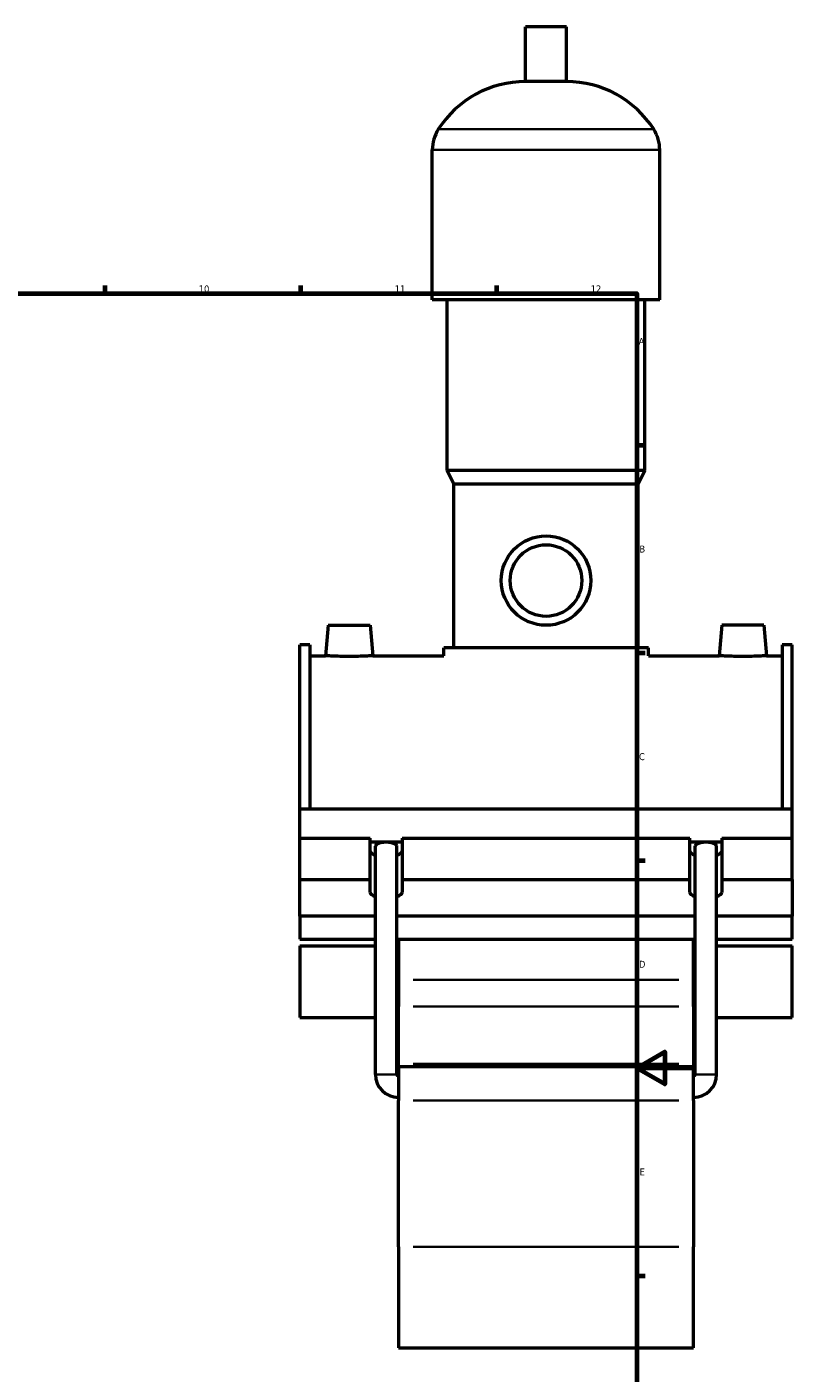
# Model space of a CAD drawing. Header units: millimetres. Extents: x 0 to 1006, y -235 to 1214.
# Tile 5 of 7: x 603 to 876, y 188 to 669. Entities that reach past the tile are written whole.
import ezdxf

# ---------------------------------------------------------------- set-up
doc = ezdxf.new("R2010")
doc.units = ezdxf.units.MM
for name, color, linetype, lineweight in [('Border (ISO)', 7, 'Continuous', 70), ('Visible (ISO)', 7, 'Continuous', 50), ('Visible Narrow (ISO)', 7, 'Continuous', 35)]:
    doc.layers.add(name, color=color, linetype=linetype, lineweight=lineweight)
doc.styles.add('Note Text (ISO)', font='tahoma.ttf')

# ---------------------------------------------------------------- blocks, each defined once
blk = doc.blocks.new('Borders Default Border')
at = {"layer": 'Border (ISO)'}
for p, q in [((630.75, 574), (630.75, 576.9)), ((700.83, 574), (700.83, 576.9)), ((770.92, 574), (770.92, 576.9)), ((821, 519.75), (823.9, 519.75)), ((821, 445.5), (823.9, 445.5)), ((821, 371.25), (823.9, 371.25)), ((821, 222.75), (823.9, 222.75))]:
    blk.add_line(p, q, dxfattribs=at)
at = {"layer": 'Border (ISO)', "flags": 128}
for points in [[(20, 20), (20, 574), (821, 574), (821, 20), (20, 20)], [(841, 297), (821, 297), (831, 302.77), (831, 291.23), (821, 297)]]:
    blk.add_lwpolyline(points, dxfattribs=at)
at = {"layer": 'Border (ISO)', "color": 232, "true_color": 0xca0064, "char_height": 2.5, "attachment_point": 7, "style": 'Note Text (ISO)'}
for s, insert in [('12', (804.46, 574.4)), ('10', (664.29, 574.35)), ('11', (734.37, 574.4)), ('A', (821.59, 555.62)), ('B', (821.89, 481.37)), ('C', (821.73, 407.08)), ('D', (821.73, 332.88)), ('E', (821.94, 258.63))]:
    blk.add_mtext(s, dxfattribs=dict(at, insert=insert))

msp = doc.modelspace()

# ---------------------------------------------------------------- linework, layer by layer
at = {"layer": 'Visible (ISO)'}
for p, q in [((795.784, 669.344), (781.144, 669.344)), ((781.144, 649.824), (781.144, 669.344)), ((795.784, 649.824), (795.784, 669.344)), ((795.784, 649.824), (781.144, 649.824)), ((747.797, 571.744), (747.797, 625.424)), ((829.13, 571.744), (829.13, 625.424)), ((829.13, 571.744), (747.797, 571.744)), ((753.084, 510.744), (753.084, 571.744)), ((823.844, 510.744), (823.844, 571.744)), ((823.844, 510.744), (753.084, 510.744)), ((755.524, 505.864), (753.084, 510.744)), ((821.404, 505.864), (823.844, 510.744)), ((821.404, 505.864), (755.524, 505.864)), ((755.524, 447.304), (755.524, 505.864)), ((821.404, 447.304), (821.404, 505.864)), ((710.564, 455.344), (709.612, 444.469)), ((710.564, 455.344), (725.564, 455.344)), ((725.564, 455.344), (726.515, 444.469)), ((851.364, 455.344), (850.412, 444.469)), ((866.364, 455.344), (851.364, 455.344)), ((866.364, 455.344), (867.315, 444.469)), ((700.464, 389.736), (700.464, 448.418)), ((703.984, 448.418), (700.464, 448.418)), ((703.984, 448.418), (703.984, 389.736)), ((872.944, 448.418), (872.944, 389.736)), ((876.464, 448.418), (872.944, 448.418)), ((876.464, 389.736), (876.464, 448.418)), ((703.984, 444.469), (709.612, 444.469)), ((726.515, 444.469), (751.864, 444.469)), ((825.064, 447.304), (751.864, 447.304)), ((751.864, 444.469), (751.864, 447.304)), ((825.064, 444.469), (825.064, 447.304)), ((825.064, 444.469), (850.412, 444.469)), ((867.315, 444.469), (872.944, 444.469)), ((700.464, 389.736), (876.464, 389.736)), ((700.464, 379.204), (700.464, 389.736)), ((876.464, 379.204), (876.464, 389.736)), ((700.464, 379.204), (725.526, 379.204)), ((700.464, 364.404), (700.464, 379.204)), ((725.526, 364.404), (725.526, 379.204)), ((725.526, 377.896), (737.001, 377.896)), ((727.439, 294.744), (727.439, 376.344)), ((735.089, 294.744), (735.089, 376.344)), ((737.001, 379.204), (737.001, 364.404)), ((737.001, 379.204), (839.926, 379.204)), ((839.926, 364.404), (839.926, 379.204)), ((839.926, 377.896), (851.401, 377.896)), ((841.839, 294.744), (841.839, 376.344)), ((849.489, 294.744), (849.489, 376.344)), ((851.401, 379.204), (851.401, 364.404)), ((851.401, 379.204), (876.464, 379.204)), ((876.464, 364.404), (876.464, 379.204)), ((700.464, 364.404), (725.526, 364.404)), ((700.464, 351.322), (700.464, 364.404)), ((725.526, 359.825), (725.526, 364.404)), ((737.001, 364.404), (737.001, 359.825)), ((737.001, 364.404), (839.926, 364.404)), ((839.926, 359.825), (839.926, 364.404)), ((851.401, 364.404), (851.401, 359.825)), ((851.401, 364.404), (876.464, 364.404)), ((876.464, 364.404), (876.464, 351.322)), ((727.439, 351.322), (700.464, 351.322)), ((700.464, 351.322), (700.464, 343.151)), ((841.839, 351.322), (735.089, 351.322)), ((876.464, 351.322), (849.489, 351.322)), ((876.464, 343.151), (876.464, 351.322)), ((700.464, 343.151), (727.439, 343.151)), ((735.089, 343.151), (841.839, 343.151)), ((735.664, 343.151), (735.664, 328.577)), ((841.264, 328.577), (841.264, 343.151)), ((849.489, 343.151), (876.464, 343.151)), ((700.464, 340.703), (700.464, 315.088)), ((700.464, 340.703), (727.439, 340.703)), ((735.089, 340.703), (735.664, 340.703)), ((841.264, 340.703), (841.839, 340.703)), ((849.489, 340.703), (876.464, 340.703)), ((876.464, 315.088), (876.464, 340.703)), ((735.664, 328.577), (735.664, 318.982)), ((841.264, 318.982), (841.264, 328.577)), ((735.664, 298.514), (735.664, 318.982)), ((841.264, 318.982), (841.264, 298.514)), ((700.464, 315.088), (727.439, 315.088)), ((735.089, 315.088), (735.664, 315.088)), ((841.264, 315.088), (841.839, 315.088)), ((849.489, 315.088), (876.464, 315.088)), ((735.664, 297.544), (735.664, 298.514)), ((841.264, 298.514), (841.264, 297.544)), ((735.664, 297.544), (735.664, 285.391)), ((735.664, 297.544), (841.264, 297.544)), ((841.264, 285.391), (841.264, 297.544)), ((735.664, 233.126), (735.664, 285.391)), ((841.264, 285.391), (841.264, 233.126)), ((735.664, 233.126), (735.664, 196.969)), ((841.264, 196.969), (841.264, 233.126)), ((735.664, 196.969), (841.264, 196.969))]:
    msp.add_line(p, q, dxfattribs=at)
for radius in [16, 12.8]:
    msp.add_circle((788.464, 471.344), radius, dxfattribs=at)
for centre, radius, start, end in [((781.144, 612.778), 37.046, 90, 147.38758), ((795.784, 612.778), 37.046, 32.61242, 90), ((761.379, 625.424), 13.582, 147.38758, 180), ((815.549, 625.424), 13.582, 0, 32.61242), ((735.664, 294.744), 8.225, 180, 270), ((735.664, 294.744), 0.575, 180, 270), ((841.264, 294.744), 8.225, 270, 0), ((841.264, 294.744), 0.575, 270, 0)]:
    msp.add_arc(centre, radius, start, end, dxfattribs=at)
for centre, major_axis, ratio, start_param, end_param in [((731.264, 376.344), (3.825, 0), 0.3639702, 0, 3.1415927), ((845.664, 376.344), (3.825, 0), 0.3639702, 0, 3.1415927), ((731.264, 374.625), (-5.737, 0), 0.3420201, 0, 0.8410687), ((731.264, 374.625), (5.738, 0), 0.3420201, 5.4421166, 6.2831853), ((845.664, 374.625), (-5.737, 0), 0.3420201, 0, 0.8410687), ((845.664, 374.625), (5.738, 0), 0.3420201, 5.4421166, 6.2831853), ((731.264, 359.825), (-5.737, 0), 0.3420201, 0, 0.8410687), ((731.264, 359.825), (5.738, 0), 0.3420201, 5.4421166, 6.2831853), ((845.664, 359.825), (-5.737, 0), 0.3420201, 0, 0.8410687), ((845.664, 359.825), (5.738, 0), 0.3420201, 5.4421166, 6.2831853)]:
    msp.add_ellipse(centre, major_axis=major_axis, ratio=ratio, start_param=start_param, end_param=end_param, dxfattribs=at)
for points, knots in [([(726.515, 444.469), (726.515, 444.469), (726.304, 444.455), (725.443, 444.404), (724.794, 444.367), (723.295, 444.299), (722.345, 444.262), (720.261, 444.211), (719.127, 444.196), (717, 444.196), (715.867, 444.211), (713.783, 444.262), (712.832, 444.299), (711.333, 444.367), (710.684, 444.404), (709.824, 444.455), (709.612, 444.469), (709.612, 444.469)], [1.2755978, 1.2755978, 1.2755978, 1.2755978, 1.5943942, 1.5943942, 1.9131907, 1.9131907, 2.2321931, 2.2321931, 2.5511956, 2.5511956, 2.870198, 2.870198, 3.1892004, 3.1892004, 3.5079969, 3.5079969, 3.8267933, 3.8267933, 3.8267933, 3.8267933]), ([(867.315, 444.469), (867.315, 444.469), (867.104, 444.455), (866.243, 444.404), (865.594, 444.367), (864.095, 444.299), (863.145, 444.262), (861.061, 444.211), (859.927, 444.196), (858.864, 444.196), (857.8, 444.196), (856.667, 444.211), (854.583, 444.262), (853.632, 444.299), (852.133, 444.367), (851.484, 444.404), (850.624, 444.455), (850.412, 444.469), (850.412, 444.469)], [3.8267933, 3.8267933, 3.8267933, 3.8267933, 4.1455898, 4.1455898, 4.4643863, 4.4643863, 4.7833887, 4.7833887, 5.1023911, 5.1023911, 5.1023911, 5.4213936, 5.4213936, 5.740396, 5.740396, 6.0591924, 6.0591924, 6.3779889, 6.3779889, 6.3779889, 6.3779889])]:
    msp.add_open_spline(points, degree=3, knots=knots, dxfattribs=at)
at = {"layer": 'Visible Narrow (ISO)'}
for p, q in [((826.515, 632.744), (750.413, 632.744)), ((828.63, 625.424), (748.298, 625.424)), ((835.984, 328.577), (740.944, 328.577)), ((740.944, 318.982), (835.984, 318.982)), ((740.944, 298.514), (835.984, 298.514)), ((735.042, 294.744), (727.486, 294.744)), ((841.886, 294.744), (849.442, 294.744)), ((740.944, 285.391), (835.984, 285.391)), ((740.944, 233.126), (835.984, 233.126))]:
    msp.add_line(p, q, dxfattribs=at)

# ---------------------------------------------------------------- block references
msp.add_blockref('Borders Default Border', (0, 0))

doc.saveas('drawing.dxf')
